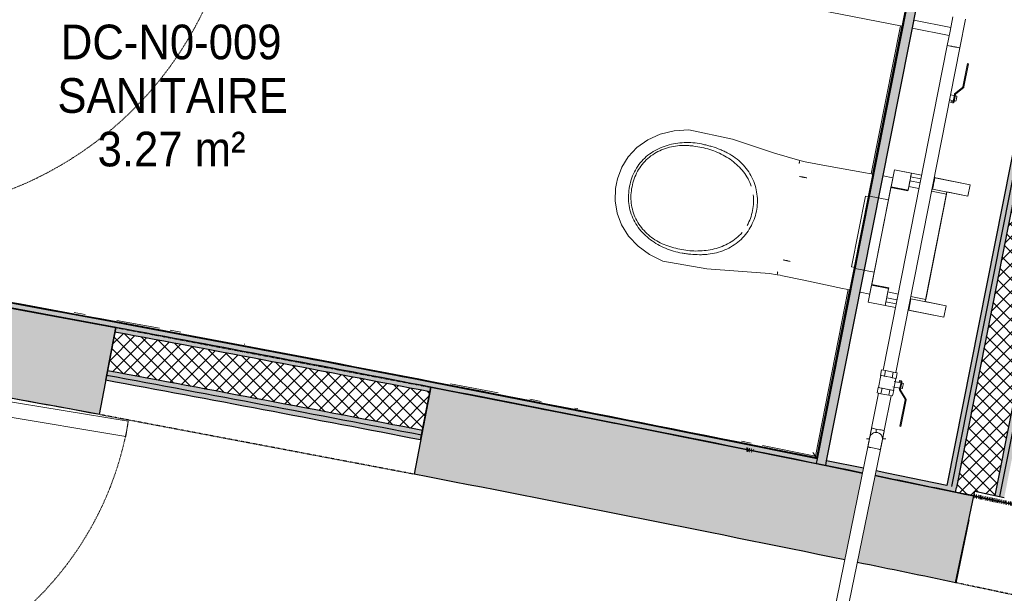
# Model space of a CAD drawing. Header units: millimetres. Extents: x -24070 to 30874, y -36590 to 4541.
# Tile 79 of 91: x 3655 to 6207, y -23585 to -22097. Entities that reach past the tile are written whole.
import ezdxf

# ---------------------------------------------------------------- set-up
doc = ezdxf.new("R2010")
doc.units = ezdxf.units.MM
for name, pattern in [('Centre', [29.999999, 12, -6, 6, -6]), ('Tiret', [2.5, 1.25, -1.25]), ('Tiret_2_', [2.5, 1.25, -1.25])]:
    doc.linetypes.add(name, pattern=pattern)
doc.layers.add('A-AREA', color=4, linetype='Tiret', lineweight=100, true_color=0x00ffff)
doc.layers.add('A-DOOR-HDLN', color=5, linetype='Tiret', lineweight=25, true_color=0x0000ff)
for name, color, linetype, lineweight in [('A-AREA-IDEN', 7, 'Continuous', 30), ('A-DOOR', 7, 'Continuous', 25), ('A-DOOR-FRAM', 7, 'Continuous', 25), ('A-FLOR-HRAL', 7, 'Continuous', 18), ('A-WALL', 7, 'Continuous', 25), ('A-WALL-PATT', 7, 'Continuous', 25), ('BATIEMENT', 7, 'Continuous', 18), ('BATIMENT', 7, 'Continuous', 25), ('CANALISATION', 7, 'Continuous', 18), ('CANALISATIONS', 7, 'Continuous', 18), ('ELEMENTS DETAILS', 7, 'Continuous', 18), ('EQP SPE', 7, 'Continuous', 18), ('PLOMBERIE', 7, 'Continuous', 18), ('SANITAIRES', 7, 'Continuous', 18), ('SOLS', 7, 'Continuous', 25), ('TUYAUTERIE', 7, 'Continuous', 18)]:
    doc.layers.add(name, color=color, linetype=linetype, lineweight=lineweight)
doc.styles.add('Arial', font='arial.ttf', dxfattribs={"width": 0.9, "height": 90})
pattern_1 = [(45, (0, 0), (-17.67767, 17.67767), []), (135, (0, 0), (-17.67767, -17.67767), [])]

# ---------------------------------------------------------------- blocks, each defined once
blk = doc.blocks.new('PRT_SIMPLE_HUI_58x68x48 - PRT_BOIS_1V_930x2040x40-V6-2021_015_1111_DCE_1_50_N0 FINI_PLB_EFS')
at = {"layer": 'ELEMENTS DETAILS', "lineweight": 25}
h = blk.add_hatch(color=256, dxfattribs=at)
h.paths.add_polyline_path([(-483.8, -9.7), (-485.1, -11.7), (-496.1, -13.2), (-500.5, -13.2), (-500.5, -14.5), (-495.8, -14.5), (-483.8, -12.8), (-483.8, -10.4)])
h.paths.add_polyline_path([(-508.5, -11.5), (-502, -11.5), (-502.2, -10.3), (-505.2, -10.3), (-505.2, -9.3), (-488.2, -9.5), (-485.1, -10.6), (-483.8, -9.7), (-489, -8), (-508.5, -8), (-508.5, -10.9)])
h = blk.add_hatch(color=256, dxfattribs=at)
h.paths.add_polyline_path([(413.8, -12.8), (426.3, -14.5), (430.5, -14.5), (430.2, -13.2), (425.7, -13.1), (415.1, -11.7), (413.8, -9.7), (413.8, -11.9)])
h.paths.add_polyline_path([(413.8, -9.7), (415.1, -10.6), (418.8, -9.3), (435.2, -9.6), (435.2, -10.3), (432, -10.3), (432, -11.5), (438.5, -11.5), (438.5, -8), (418.5, -8), (414.8, -9.3)])
at = {"layer": 'A-DOOR'}
for p, q in [((-499.5, -14.5), (-499.5, -54.5)), ((426, -14.5), (-496, -14.5)), ((430.5, -54.5), (430.5, -14.5)), ((-499.5, -54.5), (430.5, -54.5)), ((417, -54.5), (417, -977.5))]:
    blk.add_line(p, q, dxfattribs=at)
at = {"layer": 'A-DOOR-FRAM'}
for p, q in [((-487, 56), (-545, 56)), ((-545, 56), (-545, 47.5)), ((-487, -8), (-487, 56)), ((475, 56), (417, 56)), ((417, 56), (417, -8)), ((475, 47.5), (475, 56)), ((-502, -56), (-502, -11.5)), ((-488.5, -8), (-487, -8)), ((417, -8), (418.5, -8)), ((432, -11.5), (432, -56)), ((-545, -49.5), (-545, -56)), ((475, -56), (475, -49.5)), ((-545, -56), (-502, -56)), ((432, -56), (475, -56))]:
    blk.add_line(p, q, dxfattribs=at)
at = {"layer": 'BATIMENT'}
for p, q in [((-427.1, 55), (-450.6, 55)), ((-450.6, 55), (-450.6, 54.5)), ((-450.6, 54.5), (-450.6, 50.4)), ((-427.1, 54.5), (-450.6, 54.5)), ((-319.6, 55), (-427.1, 55)), ((-427.1, 55), (-427.1, 54.5)), ((-427.1, 54.5), (-427.1, 55)), ((-427.1, 54.5), (-427.1, 50.4)), ((-319.6, 54.5), (-427.1, 54.5)), ((-427.1, 50.4), (-427.1, 54.5)), ((-319.6, 54.5), (-319.6, 55)), ((-319.6, 50.4), (-319.6, 54.5)), ((-450.6, 50.4), (-450.6, 43.3)), ((-427.1, 50.4), (-450.6, 50.4)), ((-450.6, 34), (-450.6, 43.3)), ((-450.6, 25.6), (-450.6, 34)), ((-427.1, 34), (-450.6, 34)), ((-450.6, 15.2), (-450.6, 25.6)), ((-427.1, 25.6), (-450.6, 25.6)), ((-427.1, 50.4), (-427.1, 43.3)), ((-319.6, 50.4), (-427.1, 50.4)), ((-427.1, 43.3), (-427.1, 50.4)), ((-427.1, 34), (-427.1, 43.3)), ((-427.1, 43.3), (-427.1, 34)), ((-427.1, 32.8), (-427.1, 34)), ((-319.6, 34), (-427.1, 34)), ((-427.1, 34), (-427.1, 25.6)), ((-427.1, 32.8), (-319.6, 32.8)), ((-427.1, 25.6), (-427.1, 15.2)), ((-319.6, 43.3), (-319.6, 50.4)), ((-319.6, 43.3), (-319.6, 34)), ((-319.6, 34), (-319.6, 32.8)), ((-450.6, 4.4), (-450.6, 15.2)), ((-427.1, 15.2), (-450.6, 15.2)), ((-450.6, -4), (-450.6, 4.4)), ((-450.6, 4.4), (-427.1, 4.4)), ((-427.1, 15.2), (-427.1, 4.4)), ((-427.1, 4.4), (-427.1, -4)), ((-465.6, -5.5), (-465.6, -14.5)), ((-413.4, -5.5), (-465.6, -5.5)), ((-450.6, -4), (-450.6, -5)), ((-450.6, -5), (-427.1, -5)), ((-427.1, -5), (-427.1, -4)), ((-413.4, -14.5), (-413.4, -5.5)), ((-465.6, -54.5), (-465.6, -63.5)), ((-465.6, -63.5), (-413.4, -63.5)), ((-427.1, -64), (-450.6, -64)), ((-450.6, -64), (-450.6, -65)), ((-450.6, -73.4), (-450.6, -65)), ((-450.6, -84.2), (-450.6, -73.4)), ((-427.1, -73.4), (-450.6, -73.4)), ((-427.1, -65), (-427.1, -64)), ((-427.1, -65), (-427.1, -73.4)), ((-427.1, -73.4), (-427.1, -84.2)), ((-413.4, -63.5), (-413.4, -54.5)), ((-450.6, -94.6), (-450.6, -84.2)), ((-450.6, -84.2), (-427.1, -84.2)), ((-450.6, -103), (-450.6, -94.6)), ((-450.6, -94.6), (-427.1, -94.6)), ((-427.1, -84.2), (-427.1, -94.6)), ((-427.1, -94.6), (-427.1, -103)), ((-427.1, -103), (-427.1, -101.8)), ((-319.6, -101.8), (-427.1, -101.8)), ((-319.6, -101.8), (-319.6, -103)), ((-450.6, -112.3), (-450.6, -103)), ((-450.6, -103), (-427.1, -103)), ((-450.6, -112.3), (-450.6, -119.4)), ((-450.6, -119.4), (-450.6, -123.5)), ((-450.6, -119.4), (-427.1, -119.4)), ((-450.6, -123.5), (-450.6, -124)), ((-450.6, -123.5), (-427.1, -123.5)), ((-450.6, -124), (-427.1, -124)), ((-427.1, -112.3), (-427.1, -103)), ((-427.1, -103), (-319.6, -103)), ((-427.1, -103), (-427.1, -112.3)), ((-427.1, -112.3), (-427.1, -119.4)), ((-427.1, -119.4), (-427.1, -112.3)), ((-427.1, -119.4), (-427.1, -123.5)), ((-427.1, -119.4), (-319.6, -119.4)), ((-427.1, -123.5), (-427.1, -119.4)), ((-427.1, -123.5), (-427.1, -124)), ((-427.1, -123.5), (-319.6, -123.5)), ((-427.1, -124), (-427.1, -123.5)), ((-427.1, -124), (-319.6, -124)), ((-319.6, -103), (-319.6, -112.3)), ((-319.6, -119.4), (-319.6, -112.3)), ((-319.6, -123.5), (-319.6, -119.4)), ((-319.6, -124), (-319.6, -123.5))]:
    blk.add_line(p, q, dxfattribs=at)
at = {"layer": 'BATIMENT', "color": 176, "linetype": 'Tiret', "lineweight": 18, "true_color": 0x000080}
blk.add_arc((428, -54.5), 930, 180, 269.3192, dxfattribs=at)
at = {"layer": 'BATIMENT'}
for radius, start, end in [(9.12, 155.8208, 180), (9.12, 180, 204.1792), (7.5, 360, 180), (7.5, 180, 360), (7.5, 180, 240), (7.5, 135, 165), (9.12, 111.9887, 120), (9.12, 240, 248.0113), (7.5, 60, 120), (7.5, 270, 0), (9.12, 60, 67.5958), (7.5, 0, 30), (9.12, 0, 24.1792)]:
    blk.add_arc((429, -65.5), radius, start, end, dxfattribs=at)
at = {"layer": 'ELEMENTS DETAILS'}
for p, q in [((-488.5, -8), (-508.5, -8)), ((-508.5, -8), (-508.5, -11.5)), ((-508.5, -11.5), (-502, -11.5)), ((-505.2, -10.3), (-505.2, -9.3)), ((-505.2, -9.3), (-488.7, -9.3)), ((-502, -10.3), (-505.2, -10.3)), ((-502, -11.5), (-502, -10.3)), ((-496.1, -13.2), (-500.5, -13.2)), ((-500.5, -13.2), (-500.5, -14.5)), ((-500.5, -14.5), (-496, -14.5)), ((-485.1, -11.7), (-496.1, -13.2)), ((-496, -14.5), (-483.8, -12.8)), ((-488.7, -9.3), (-485.1, -10.6)), ((-483.8, -9.7), (-488.5, -8)), ((-485.1, -10.6), (-485.1, -11.7)), ((-483.8, -12.8), (-483.8, -9.7)), ((418.5, -8), (413.8, -9.7)), ((413.8, -9.7), (413.8, -12.8)), ((413.8, -12.8), (426, -14.5)), ((415.1, -10.6), (418.7, -9.3)), ((415.1, -11.7), (415.1, -10.6)), ((426.1, -13.2), (415.1, -11.7)), ((438.5, -8), (418.5, -8)), ((418.7, -9.3), (435.2, -9.3)), ((426, -14.5), (430.5, -14.5)), ((430.5, -13.2), (426.1, -13.2)), ((430.5, -14.5), (430.5, -13.2)), ((435.2, -10.3), (432, -10.3)), ((432, -10.3), (432, -11.5)), ((432, -11.5), (438.5, -11.5)), ((435.2, -9.3), (435.2, -10.3)), ((438.5, -11.5), (438.5, -8))]:
    blk.add_line(p, q, dxfattribs=at)
at = {"layer": 'EQP SPE'}
for p, q in [((430.5, -40.5), (430.5, -54.5)), ((430.5, -54.5), (403.5, -54.5))]:
    blk.add_line(p, q, dxfattribs=at)
blk = doc.blocks.new('51_PORTE_2 VENTEAUX TUNEL  - 166X204-479372-2021_015_1111_DCE_1_50_N0 FINI_PLB_EFS')
at = {"layer": 'BATIMENT', "color": 251, "lineweight": 18, "true_color": 0x646464}
for p, q in [((-845, 1003), (-845, 158)), ((-845, 1003), (-805, 1003)), ((-805, 1003), (-805, 158)), ((805, 1003), (805, 158)), ((845, 1003), (805, 1003)), ((845, 1003), (845, 158)), ((-805, 158), (-845, 158)), ((805, 158), (845, 158))]:
    blk.add_line(p, q, dxfattribs=at)
at = {"layer": 'BATIMENT'}
for p, q in [((-873.5, 158), (-846, 158)), ((-846, 158), (-846, 112)), ((846, 158), (876, 158)), ((846, 112), (846, 158)), ((876, 158), (876, -8)), ((-846, 112), (-830, 112)), ((-830, 112), (-830, -8)), ((830, 112), (846, 112)), ((830, -8), (830, 112)), ((-830, -8), (-873.5, -8)), ((876, -8), (830, -8))]:
    blk.add_line(p, q, dxfattribs=at)
at = {"layer": 'BATIMENT', "color": 251, "linetype": 'Tiret', "lineweight": 18, "true_color": 0x646464}
for centre, start, end in [((-845, 158), 360, 90), ((845, 158), 90, 180)]:
    blk.add_arc(centre, 845, start, end, dxfattribs=at)
blk = doc.blocks.new('Garde-corps - Garde-corps-523017-2021_015_1111_DCE_1_50_N0 FINI_PLB_EFS')
at = {"layer": 'A-FLOR-HRAL'}
for p, q in [((5938, -22113.2), (5862.1, -22496.9)), ((5941.4, -22113.9), (5865.5, -22497.5)), ((5802.7, -22797.3), (5717.2, -23229.4)), ((5806.1, -22798), (5719.9, -23233.5)), ((3824.5, -22861.9), (3796.3, -22856.7)), ((4016.8, -22897.6), (3906.9, -22877.2)), ((4072.1, -22908), (4045.1, -22902.9)), ((4238.1, -22939.2), (4236.5, -22938.9)), ((4895.1, -23065.5), (4771.6, -23041.5)), ((5006.6, -23087.4), (4977.3, -23081.6)), ((5101.5, -23106), (5093.6, -23104.5)), ((5550.7, -23195.7), (5525.5, -23190.6)), ((5717.2, -23229.4), (5580.2, -23201.6))]:
    blk.add_line(p, q, dxfattribs=at)
blk.add_arc((-16003.4, -130034.4), 108987.8, 78.502843, 79.91674, dxfattribs=at)
for points, knots in [([(5711, -23220.1), (5711.3, -23220.5), (5711.8, -23221.3), (5712.6, -23222.5), (5713.4, -23223.7), (5714.1, -23224.8), (5715, -23226.1), (5715.9, -23227.5), (5716.7, -23228.6), (5717.1, -23229.3), (5717.2, -23229.4)], [0.3928571, 0.3928571, 0.3928571, 0.3928571, 0.4285714, 0.4642857, 0.5, 0.5357143, 0.5714286, 0.625, 0.6785714, 0.6999399, 0.6999399, 0.6999399, 0.6999399]), ([(5717.2, -23229.4), (5717.2, -23229.4), (5717.2, -23229.5), (5717.4, -23229.7), (5717.5, -23229.9), (5717.7, -23230.1), (5717.8, -23230.4), (5718, -23230.6), (5718.2, -23230.9), (5718.4, -23231.3), (5718.6, -23231.6), (5719, -23232.1), (5719.4, -23232.7), (5719.7, -23233.2), (5719.9, -23233.5)], [0, 0, 0, 0, 0.125, 0.25, 0.3125, 0.375, 0.4375, 0.5, 0.5625, 0.625, 0.6875, 0.75, 0.875, 1, 1, 1, 1])]:
    blk.add_open_spline(points, degree=3, knots=knots, dxfattribs=at)
blk = doc.blocks.new('B02_ARC_rvt-1-2021_015_1111_DCE_1_50_N0 FINI_PLB_EFS')
at = {"layer": 'A-WALL-PATT', "true_color": 0xdadada}
for points in [[(6207, -23336.3), (7152, -18554.4), (7139.8, -18552), (6194.8, -23333.8), (6200.9, -23335)], [(5744, -23253.7), (6664.6, -18600.1), (6640, -18595.3), (5719.5, -23248.7), (5731.7, -23251.2)], [(4694.1, -23187.4), (4696.4, -23175.1), (4158, -23072.4), (3879.7, -23020.1), (3877.5, -23032.4), (4413.5, -23133.6)]]:
    blk.add_hatch(color=254, dxfattribs=at).paths.add_polyline_path(points)
at = {"layer": 'A-WALL-PATT', "lineweight": 5, "true_color": 0xdadada}
for points in [[(6194.8, -23333.8), (7137.4, -18564.2), (7125, -18562.3), (6182.6, -23331.2), (6188.7, -23332.5)], [(6082.7, -23310.5), (7002.8, -18654.3), (6990.6, -18651.9), (6070.4, -23308), (6076.6, -23309.2)], [(6070.4, -23308), (6988.1, -18664.2), (6975.9, -18661.7), (6058.2, -23305.4), (6064.3, -23306.7)], [(4720.6, -23050.4), (4723, -23038.1), (4272.8, -22952), (3905.2, -22883), (3902.9, -22895.2), (4413.5, -22991.5), (4718.2, -23049.9)], [(4718.2, -23062.7), (4720.6, -23050.4), (4205, -22952), (3902.9, -22895.2), (3900.7, -22907.5), (4413.5, -23004.2), (4668.9, -23053.2)], [(4696.4, -23175.1), (4698.8, -23162.8), (4158, -23059.7), (3882, -23007.8), (3879.7, -23020.1), (4413.5, -23120.8), (4694.1, -23174.6)]]:
    blk.add_hatch(color=254, dxfattribs=at).paths.add_polyline_path(points)
at = {"layer": 'A-WALL-PATT', "lineweight": 18}
h = blk.add_hatch(dxfattribs=at)
h.set_pattern_fill('FP_1', color=256, style=0, pattern_type=2)
h.set_pattern_definition(pattern_1)
h.paths.add_polyline_path([(6127.8, -23332.6), (6130.4, -23320.4), (6182.6, -23331.2), (7105.3, -18661.9), (7005.3, -18642.1), (6080.2, -23322.8), (6104, -23327.7)])
at = {"layer": 'A-WALL-PATT', "true_color": 0xdadada}
h = blk.add_hatch(color=254, dxfattribs=at)
h.paths.add_polyline_path([(3902.9, -22895.2), (3905.2, -22883), (3391.7, -22789), (3062.8, -22729.9), (3060.3, -22742.1), (3490.3, -22819.4), (3902.6, -22895.2)])
h.paths.add_polyline_path([(2991.4, -22729.9), (2993.8, -22717.6), (2981.5, -22715.4), (2979.5, -22727.8), (2987.7, -22729.2)])
at = {"layer": 'A-WALL-PATT', "lineweight": 18}
h = blk.add_hatch(dxfattribs=at)
h.set_pattern_fill('FP_1', color=256, style=0, pattern_type=2)
h.set_pattern_definition(pattern_1)
h.paths.add_polyline_path([(4698.8, -23162.8), (4718.2, -23062.7), (4290.6, -22980.8), (3900.7, -22907.5), (3882, -23007.8), (4413.5, -23108.1), (4696.4, -23162.4)])
at = {"layer": 'A-WALL-PATT', "true_color": 0xdadada}
h = blk.add_hatch(color=254, dxfattribs=at)
h.paths.add_polyline_path([(6080.2, -23322.8), (6082.7, -23310.5), (5874.6, -23267.7), (5872.1, -23279.9), (6076.6, -23322)])
h.paths.add_polyline_path([(5839.3, -23273.2), (5841.9, -23261), (5746.4, -23241.5), (5744, -23253.7), (5818.5, -23269)])
h.paths.add_polyline_path([(5719.5, -23248.7), (5721.9, -23236.5), (5176.4, -23127.1), (4723, -23038.1), (4720.6, -23050.4), (5222.7, -23148.9), (5690.7, -23243)])
at = {"layer": 'A-AREA'}
blk.add_line((5555.1, -23215.4), (5538.6, -23212.1), dxfattribs=at)
blk.add_arc((-16003.4, -130034.4), 108972.8, 77.84576, 78.282166, dxfattribs=at)
at = {"layer": 'A-WALL'}
for p, q in [((6988.1, -18664.2), (6070.4, -23308)), ((7000.4, -18666.6), (6082.7, -23310.5)), ((7100.5, -18686.4), (6182.6, -23331.2)), ((7112.7, -18688.8), (6194.8, -23333.8)), ((5721.9, -23236.5), (5719.5, -23248.7)), ((5744, -23253.7), (5746.4, -23241.5)), ((6080.2, -23322.8), (6082.7, -23310.5))]:
    blk.add_line(p, q, dxfattribs=at)
for radius in [108960.3, 108972.8, 108845.8, 108858.3]:
    blk.add_arc((-16003.4, -130034.4), radius, 79.03693, 79.474503, dxfattribs=at)
at = {"layer": 'BATIEMENT', "lineweight": 25}
for p, q in [((5746.4, -23241.5), (6664.6, -18600.1)), ((6975.9, -18661.7), (6058.2, -23305.4)), ((5952.6, -22060), (5720.3, -23234.1)), ((5954.9, -22058.4), (5721.9, -23236.5)), ((5722.3, -23234.5), (5954.6, -22060.3)), ((3902.9, -22895.2), (3877.5, -23032.4)), ((4694.1, -23187.4), (4720.6, -23050.4)), ((5721.9, -23236.5), (5722.3, -23234.5)), ((5841.9, -23261), (5746.4, -23241.5)), ((5744, -23253.7), (5839.4, -23273.2)), ((6127.8, -23332.6), (6130.4, -23320.4)), ((6130.4, -23320.4), (6207, -23336.3))]:
    blk.add_line(p, q, dxfattribs=at)
at = {"layer": 'BATIEMENT', "lineweight": 25, "flags": 128}
for points in [[(3905.2, -22883), (3490.3, -22806.7), (3075.1, -22732)], [(5720.3, -23234.1), (4840.7, -23059), (3959.8, -22891.1), (3077.4, -22730.4)], [(3060.3, -22742.1), (3481.8, -22817.9), (3902.9, -22895.2)], [(5721.9, -23236.5), (5222.7, -23136.1), (4723, -23038.1)], [(4720.6, -23050.4), (5220.3, -23148.4), (5719.5, -23248.7)], [(5719.5, -23248.7), (5731.7, -23251.2), (5744, -23253.7)], [(6058.2, -23305.4), (5902.3, -23273.3), (5874.6, -23267.6)], [(5872.1, -23279.9), (5912.1, -23288.1), (6080.2, -23322.8)], [(6080.2, -23322.8), (6104, -23327.7), (6127.8, -23332.6)]]:
    blk.add_lwpolyline(points, dxfattribs=at)
at = {"layer": 'BATIEMENT', "lineweight": 25}
for radius, start, end in [(108985.3, 78.501522, 79.91808), (108985.3, 79.03693, 79.474503), (108833.3, 79.03693, 79.474503)]:
    blk.add_arc((-16003.4, -130034.4), radius, start, end, dxfattribs=at)
at = {"layer": 'SOLS'}
for p, q in [((4960.3, -23097.1), (5019.6, -23108.8)), ((5120, -23128.5), (5196.8, -23143.8)), ((6114.9, -23394.8), (6081.1, -23557.8)), ((6081.1, -23557.8), (6080.5, -23557.7))]:
    blk.add_line(p, q, dxfattribs=at)
blk.add_arc((-16003.4, -130034.4), 108742.8, 79.473918, 79.697415, dxfattribs=at)
at = {"layer": 'BATIEMENT', "lineweight": 18}
blk.add_blockref('Garde-corps - Garde-corps-523017-2021_015_1111_DCE_1_50_N0 FINI_PLB_EFS', (0, 0), dxfattribs=at)
at = {"layer": 'BATIMENT', "lineweight": 18}
for name, p, rotation in [('PRT_SIMPLE_HUI_58x68x48 - PRT_BOIS_1V_930x2040x40-V6-2021_015_1111_DCE_1_50_N0 FINI_PLB_EFS', (3155.5, -22080.9), 78.8099662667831), ('51_PORTE_2 VENTEAUX TUNEL  - 166X204-479372-2021_015_1111_DCE_1_50_N0 FINI_PLB_EFS', (2809, -23808.9), 260.6176703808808)]:
    blk.add_blockref(name, p, dxfattribs=dict(at, rotation=rotation))
blk = doc.blocks.new('Ouverture en rectangle - Ouverture en rectangle _83x207_-3216016-2021_015_1111_DCE_1_50_N0 FINI_PLB_EFS')
at = {"layer": 'A-DOOR-HDLN', "linetype": 'Tiret_2_'}
for p, q in [((-415, 115), (415, 115)), ((415, -115), (-415, -115))]:
    blk.add_line(p, q, dxfattribs=at)
blk = doc.blocks.new('B02_DC_STR_rvt-1-2021_015_1111_DCE_1_50_N0 FINI_PLB_EFS')
at = {"layer": 'A-WALL-PATT', "true_color": 0x787878}
h = blk.add_hatch(color=8, dxfattribs=at)
h.paths.add_polyline_path([(11204.4, -24750.4), (11258.6, -24526.9), (10714.2, -24387.8), (10278.1, -24278.3), (10223.4, -24501.8), (10823.7, -24653), (11055.2, -24712.2)])
h.paths.add_polyline_path([(9417.2, -24304.7), (9471.8, -24081.2), (8841.8, -23931.9), (8316, -23810), (8265.6, -24034.4), (8894.3, -24180.4)])
h.paths.add_polyline_path([(7387.5, -23837.2), (7437.9, -23612.8), (6968, -23510.4), (6940.1, -23504.3), (6892.6, -23729.4), (7189.1, -23793.7)])
h.paths.add_polyline_path([(6080.5, -23557.7), (6128.1, -23332.7), (5872, -23280.4), (5825.8, -23505.7), (5946.2, -23530.3)])
h.paths.add_polyline_path([(5793.1, -23499.1), (5839.2, -23273.8), (5379.4, -23180.3), (4720.3, -23050.4), (4677.5, -23276.3), (5435.3, -23426.1), (5686.1, -23477.3)])
h.paths.add_polyline_path([(3862, -23121.6), (3904.9, -22895.6), (3391.7, -22801.7), (3159.2, -22759.7), (3121.7, -22986.7), (3647.1, -23082)])
at = {"layer": 'BATIEMENT', "lineweight": 25}
for p, q in [((3862, -23121.6), (3904.9, -22895.6)), ((4720.3, -23050.4), (4677.5, -23276.3)), ((6080.5, -23557.7), (6128.1, -23332.7))]:
    blk.add_line(p, q, dxfattribs=at)
for radius, start, end in [(108972.8, 79.473456, 79.871997), (108742.8, 79.473918, 79.870419), (108972.8, 78.437142, 79.037057), (108742.8, 78.437154, 79.036596), (108972.8, 78.282163, 78.419597), (108742.8, 78.282624, 78.419629)]:
    blk.add_arc((-16003.4, -130034.4), radius, start, end, dxfattribs=at)
at = {"layer": 'BATIMENT', "color": 5, "lineweight": 25, "true_color": 0x0000ff}
for p, rotation in [((4291.2, -23086), 349.2552567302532), ((6510.3, -23531), 168.0639629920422)]:
    blk.add_blockref('Ouverture en rectangle - Ouverture en rectangle _83x207_-3216016-2021_015_1111_DCE_1_50_N0 FINI_PLB_EFS', p, dxfattribs=dict(at, rotation=rotation))
blk = doc.blocks.new('Sanitary_Toilet-Cisterns_SIAMP_Ingenio-Self-supporting-WC-Frame - Default-1347633-2021_015_1111_DCE_1_50_N0 FINI_PLB_EFS')
at = {"layer": 'ELEMENTS DETAILS'}
for p, q in [((93.2, 60.2), (-93.2, 60.2)), ((-93.2, 60.2), (-93.2, 50)), ((-93.2, 60.2), (-93.2, 50)), ((93.2, 60.2), (-93.2, 60.2)), ((93.2, 50), (93.2, 60.2)), ((93.2, 50), (93.2, 60.2)), ((-93.2, 50), (-95.7, 50)), ((-95.7, 50), (-95.7, 0)), ((-95.7, 50), (-95.7, 0)), ((95.7, 50), (-95.7, 50)), ((-93.2, 50), (93.2, 50)), ((95.7, 50), (93.2, 50)), ((95.7, 0), (95.7, 50)), ((95.7, 0), (95.7, 50)), ((175, 0), (95.7, 0)), ((175, -72), (175, 0)), ((-95.7, 0), (-175, 0)), ((-175, 0), (-175, -72)), ((-130, -0.2), (-175, -0.2)), ((-175, -0.2), (-175, -45)), ((-130, 0), (-130, -45)), ((-128.4, 0), (-130, 0)), ((-130, -45), (-130, -0.2)), ((128.4, 0), (-128.4, 0)), ((-128.4, 0), (-128.4, -45)), ((-128.4, -45), (-128.4, 0)), ((-95.7, 0), (95.7, 0)), ((128.4, 0), (128.4, -45)), ((130, 0), (128.4, 0)), ((128.4, -45), (128.4, 0)), ((130, -45), (130, 0)), ((175, -0.2), (130, -0.2)), ((130, -0.2), (130, -45)), ((175, -45), (175, -0.2)), ((-165, -45), (-175, -45)), ((-175, -45), (-175, -72)), ((-175, -45), (-130, -45)), ((-165, -72), (-165, -45)), ((-139.3, -45), (-155, -45)), ((-155, -45), (-155, -72)), ((-139.3, -72), (-139.3, -45)), ((-128.4, -45), (-139.3, -45)), ((-139.3, -45), (-139.3, -72)), ((-130, -45), (-128.4, -45)), ((128.4, -45), (130, -45)), ((139.3, -45), (128.4, -45)), ((130, -45), (175, -45)), ((155, -45), (139.3, -45)), ((139.3, -45), (139.3, -72)), ((139.3, -72), (139.3, -45)), ((155, -72), (155, -45)), ((175, -45), (165, -45)), ((165, -45), (165, -72)), ((175, -72), (175, -45)), ((-175, -105.4), (-175, -200)), ((-175, -105.4), (-175, -107)), ((-145, -107), (-175, -107)), ((-175, -107), (-175, -200)), ((-175, -107), (-165, -107)), ((-165, -107), (-165, -105.4)), ((-155, -105.4), (-155, -107)), ((-155, -107), (-145, -107)), ((-145, -107), (-145, -200)), ((-145, -200), (-145, -107)), ((-139.3, -145), (-139.3, -105.4)), ((-139.3, -105.4), (-139.3, -145)), ((139.3, -105.4), (139.3, -145)), ((139.3, -145), (139.3, -105.4)), ((145, -107), (155, -107)), ((145, -200), (145, -107)), ((175, -107), (145, -107)), ((145, -107), (145, -200)), ((155, -107), (155, -105.4)), ((165, -105.4), (165, -107)), ((165, -107), (175, -107)), ((175, -200), (175, -105.4)), ((175, -107), (175, -105.4)), ((175, -200), (175, -107)), ((-145, -200), (-145, -145)), ((-145, -145), (145, -145)), ((-139.3, -145), (139.3, -145)), ((145, -145), (145, -200)), ((-175, -200), (-145, -200)), ((-175, -200), (-145, -200)), ((145, -200), (175, -200)), ((145, -200), (175, -200))]:
    blk.add_line(p, q, dxfattribs=at)
blk = doc.blocks.new('POR_Matura_P2430_BIM_FR - P243001 - MATURA CUV SUSP RALLONGEE 70 BLANC-V11-2021_015_1111_DCE_1_50_N0 FINI_PLB_EFS')
at = {"layer": 'SANITAIRES'}
for p, q in [((5675.2, -22470.3), (5675.5, -22468.8)), ((5675.5, -22468.7), (5675.9, -22467.3)), ((5675.9, -22467.2), (5676.2, -22465.8)), ((5676.2, -22465.8), (5676.5, -22464.5)), ((5676.5, -22464.5), (5676.7, -22463.5)), ((5684.1, -22464), (5677, -22462.4)), ((5690.8, -22465.4), (5684.1, -22464)), ((5745.7, -22476), (5690.8, -22465.4)), ((5847.3, -22494.2), (5745.7, -22476)), ((5687, -22505.9), (5686.1, -22505.7)), ((5694.8, -22507.4), (5693.4, -22507.1)), ((5866, -22497.6), (5847.3, -22494.2)), ((5918, -22507.1), (5892.6, -22502.5)), ((5643.3, -22722.2), (5644.2, -22722.4)), ((5650.6, -22723.7), (5652, -22724)), ((5618.4, -22758.8), (5625.6, -22760)), ((5618.6, -22757.7), (5618.8, -22756.7)), ((5618.8, -22756.6), (5619, -22755.4)), ((5619, -22755.3), (5619.2, -22753.9)), ((5619.2, -22753.9), (5619.5, -22752.4)), ((5619.5, -22752.4), (5619.7, -22750.8)), ((5625.6, -22760), (5632.3, -22761.3)), ((5632.3, -22761.3), (5687.1, -22772.4)), ((5687.1, -22772.4), (5788, -22794.2)), ((5788, -22794.2), (5806.6, -22798.1)), ((5833, -22803.8), (5858.3, -22809.2))]:
    blk.add_line(p, q, dxfattribs=at)
at = {"layer": 'SANITAIRES', "flags": 128}
for points in [[(5502.7, -22407.3), (5389.7, -22382.5), (5351.1, -22385.1), (5315, -22394), (5282.6, -22408.7), (5254.6, -22428.6), (5232.2, -22452.5), (5215.6, -22479.7), (5204.3, -22510.3), (5201.5, -22522.4)], [(5677, -22462.4), (5611.6, -22443.2), (5502.7, -22407.3)], [(5676.7, -22463.5), (5676.9, -22462.8), (5677, -22462.5), (5677, -22462.4)], [(5686.1, -22505.7), (5685.1, -22505.5), (5684, -22505.3), (5682.7, -22505), (5681.2, -22504.7), (5679.6, -22504.4), (5678, -22504.1), (5676.3, -22503.7)], [(5693.4, -22507.1), (5691.9, -22506.8), (5690.4, -22506.5), (5689.1, -22506.3), (5688, -22506.1), (5687, -22505.9)], [(5436.3, -22743.5), (5322.3, -22723.4), (5287.6, -22706.3), (5257.6, -22684.4), (5233.2, -22658.4), (5214.9, -22629.4), (5203.3, -22598.8), (5198.3, -22567.3), (5199.5, -22534.7), (5201.5, -22522.4)], [(5633.5, -22720.3), (5635.2, -22720.6), (5636.8, -22721), (5638.4, -22721.3), (5639.9, -22721.6), (5641.2, -22721.8), (5642.3, -22722), (5643.3, -22722.2)], [(5644.2, -22722.4), (5645.2, -22722.6), (5646.3, -22722.8), (5647.6, -22723.1), (5649.1, -22723.4), (5650.6, -22723.7)], [(5436.3, -22743.5), (5598.2, -22755.8), (5618.4, -22758.8)], [(5618.4, -22758.8), (5618.4, -22758.7), (5618.5, -22758.4), (5618.6, -22757.7)]]:
    blk.add_lwpolyline(points, dxfattribs=at)
at = {"layer": 'SANITAIRES'}
for points, knots in [([(5235.7, -22529.2), (5237.2, -22521.8), (5241.1, -22507.4), (5250.3, -22486.7), (5262.9, -22468), (5278.6, -22451.8), (5296.9, -22438.5), (5317, -22428.3), (5338.4, -22421.1), (5360.5, -22416.8), (5382.9, -22415.4), (5405.4, -22416.4), (5423.9, -22419.7), (5438.5, -22423.2), (5452.9, -22427.3), (5467.1, -22432.2), (5480.8, -22438.2), (5494.2, -22444.9), (5510.1, -22455), (5527.2, -22469.7), (5541.7, -22486.9), (5553.4, -22506.3), (5561.7, -22527.3), (5566.5, -22549.3), (5567.5, -22571.9), (5565.8, -22586.7), (5564.4, -22594.1)], [0, 0, 0, 0, 0.045455, 0.090909, 0.136364, 0.181818, 0.227273, 0.272727, 0.318182, 0.363636, 0.409091, 0.454545, 0.5, 0.522727, 0.545455, 0.590909, 0.613636, 0.636364, 0.681818, 0.727273, 0.772727, 0.818182, 0.863636, 0.909091, 0.954545, 1, 1, 1, 1]), ([(5551.2, -22529), (5548.9, -22522.2), (5543.2, -22509.2), (5531.4, -22491.4), (5517, -22475.6), (5500.7, -22462), (5482.8, -22450.4), (5463.8, -22440.9), (5443.8, -22433.6), (5423.2, -22428.4), (5405.8, -22425.3), (5391.7, -22423.8), (5377.5, -22423.1), (5359.8, -22423.8), (5338.9, -22427.6), (5318.6, -22434.4), (5299.7, -22444.1), (5282.5, -22456.8), (5267.7, -22472.3), (5255.8, -22490.1), (5247.1, -22509.7), (5243.4, -22523.4), (5242, -22530.4)], [0.1363636, 0.1363636, 0.1363636, 0.1363636, 0.1818182, 0.2272727, 0.2727273, 0.3181818, 0.3636364, 0.4090909, 0.4545455, 0.5, 0.5454545, 0.5681818, 0.5909091, 0.6363636, 0.6818182, 0.7272727, 0.7727273, 0.8181818, 0.8636364, 0.9090909, 0.9545455, 1, 1, 1, 1]), ([(5564.4, -22594.1), (5562.9, -22601.6), (5558.8, -22615.9), (5549.2, -22636.4), (5536.5, -22655), (5515.6, -22676.6), (5489.8, -22692.7), (5461.3, -22702.2), (5442.7, -22705.4), (5427.8, -22706.6), (5412.8, -22706.9), (5397.8, -22706), (5382.9, -22704.4), (5368.1, -22702), (5349.8, -22698), (5328.6, -22690.4), (5308.4, -22680.5), (5289.5, -22668.2), (5272.5, -22653.4), (5257.8, -22636.3), (5246, -22617.1), (5237.6, -22596.1), (5233.1, -22574), (5232.4, -22551.4), (5234.2, -22536.6), (5235.7, -22529.2)], [0, 0, 0, 0, 0.045455, 0.090909, 0.136364, 0.181818, 0.272727, 0.318182, 0.363636, 0.386364, 0.409091, 0.454545, 0.477273, 0.5, 0.545455, 0.590909, 0.636364, 0.681818, 0.727273, 0.772727, 0.818182, 0.863636, 0.909091, 0.954545, 1, 1, 1, 1]), ([(5242, -22530.4), (5240.6, -22537.5), (5238.8, -22551.5), (5239.4, -22573), (5243.7, -22594), (5251.4, -22613.9), (5262.5, -22632.2), (5281, -22653.8), (5303.9, -22670.9), (5326.5, -22681.3), (5339.9, -22685.9), (5353.5, -22689.9), (5370.8, -22693.7), (5391.8, -22696.7), (5413, -22697.5), (5434.3, -22696), (5455.2, -22692.1), (5475.5, -22685.7), (5494.8, -22676.6), (5512.5, -22664.6), (5522.8, -22654.7), (5527.4, -22649.4)], [0, 0, 0, 0, 0.0454545, 0.0909091, 0.1363636, 0.1818182, 0.2272727, 0.2727273, 0.3636364, 0.4090909, 0.4318182, 0.4545455, 0.5, 0.5454545, 0.5909091, 0.6363636, 0.6818182, 0.7272727, 0.7727273, 0.8181818, 0.8636364, 0.8636364, 0.8636364, 0.8636364]), ([(5554.5, -22592.2), (5556, -22585.2), (5557.6, -22571.6), (5557, -22557.9), (5556.2, -22551.4)], [0, 0, 0, 0, 0.04545455, 0.08737828, 0.08737828, 0.08737828, 0.08737828]), ([(5540.6, -22630.6), (5543.8, -22624.9), (5549.5, -22612.4), (5553.2, -22599.2), (5554.5, -22592.2)], [0.91262172, 0.91262172, 0.91262172, 0.91262172, 0.95454545, 1, 1, 1, 1])]:
    blk.add_open_spline(points, degree=3, knots=knots, dxfattribs=at)
blk = doc.blocks.new('STH_VALVULA_ESFERA_PALANCA_H-H_CHICAGO_RFA - CHICAGO Palanca Azul H-H-922235-2021_015_1111_DCE_1_50_N0 FINI_PLB_EFS')
at = {"layer": 'PLOMBERIE', "color": 5, "true_color": 0x0000ff}
for p, q in [((6111.8, -22210.8), (6099.9, -22270.8)), ((6102.4, -22271.3), (6114.2, -22211.3)), ((6114.2, -22211.3), (6111.8, -22210.8)), ((6099.7, -22272.2), (6078.2, -22289.5)), ((6080.7, -22290), (6102.1, -22272.7)), ((6099.9, -22270.8), (6099.7, -22272.2)), ((6102.4, -22271.3), (6099.9, -22270.8)), ((6099.9, -22270.8), (6102.4, -22271.3)), ((6102.1, -22272.7), (6102.4, -22271.3)), ((6065.2, -22305.3), (6074.7, -22307.2)), ((6077.3, -22294), (6067.8, -22292.1)), ((6077.9, -22291), (6074.2, -22309.7)), ((6076.7, -22310.2), (6080.4, -22291.4)), ((6078.2, -22289.5), (6077.9, -22291)), ((6077.9, -22291), (6080.4, -22291.4)), ((6080.4, -22291.4), (6077.9, -22291)), ((6084.2, -22295.3), (6079.8, -22294.4)), ((6080.4, -22291.4), (6080.7, -22290)), ((6069.3, -22309.2), (6068.8, -22311.7)), ((6068.8, -22311.7), (6073.1, -22312.5)), ((6073.6, -22310.1), (6069.3, -22309.2)), ((6077.2, -22307.7), (6081.6, -22308.6))]:
    blk.add_line(p, q, dxfattribs=at)
for radius in [3, 0.5]:
    blk.add_arc((6073.7, -22309.6), radius, 258.8212, 348.8212, dxfattribs=at)
blk.add_ellipse((6082.9, -22301.9), major_axis=(1.31, 6.62), ratio=0.000007, start_param=3.141593, end_param=6.283185, dxfattribs=at)
blk = doc.blocks.new('STH_VALVULA_ESFERA_PALANCA_H-H_CHICAGO_RFA - CHICAGO Palanca Azul H-H-1348020-2021_015_1111_DCE_1_50_N0 FINI_PLB_EFS')
at = {"layer": 'PLOMBERIE', "color": 5, "true_color": 0x0000ff}
for p, q in [((5886.9, -23019.9), (5880.7, -23051.2)), ((5889.1, -23005.5), (5886.2, -23019.8)), ((5888.7, -23020.3), (5886.2, -23019.8)), ((5887.5, -23020.1), (5894.3, -23021.4)), ((5889.1, -23005.5), (5899.1, -23007.5)), ((5896.3, -23021.8), (5894.7, -23021.5)), ((5896.3, -23021.8), (5899.1, -23007.5)), ((5899.1, -23007.5), (5919.2, -23011.5)), ((5919.2, -23011.5), (5916.4, -23025.8)), ((5919.2, -23011.5), (5929.3, -23013.5)), ((5929.3, -23013.5), (5926.5, -23027.8)), ((5901.5, -23022.8), (5896.3, -23021.8)), ((5901, -23022.7), (5911.7, -23024.8)), ((5916.4, -23025.8), (5911.2, -23024.7)), ((5918, -23026.1), (5916.4, -23025.8)), ((5918.4, -23026.2), (5925.2, -23027.5)), ((5919.6, -23058.9), (5925.8, -23027.6)), ((5938.9, -23039.6), (5921.1, -23036.1)), ((5926.5, -23027.8), (5924, -23027.3)), ((5935.2, -23033.2), (5934.7, -23035.6)), ((5934.7, -23035.6), (5939, -23036.5)), ((5939.5, -23034), (5935.2, -23033.2)), ((5939.4, -23037.1), (5935.7, -23055.8)), ((5938.1, -23056.3), (5941.8, -23037.6)), ((5945.3, -23040.8), (5941.3, -23040.1)), ((5880.1, -23051.1), (5877.2, -23065.4)), ((5887.3, -23067.4), (5877.2, -23065.4)), ((5880.1, -23051.1), (5882.5, -23051.6)), ((5881.3, -23051.3), (5888.1, -23052.7)), ((5887.3, -23067.4), (5890.1, -23053.1)), ((5907.4, -23071.3), (5887.3, -23067.4)), ((5888.5, -23052.8), (5890.1, -23053.1)), ((5890.1, -23053.1), (5895.3, -23054.1)), ((5894.8, -23054), (5905.5, -23056.1)), ((5905, -23056), (5910.2, -23057)), ((5910.2, -23057), (5907.4, -23071.3)), ((5917.5, -23073.3), (5907.4, -23071.3)), ((5910.2, -23057), (5911.9, -23057.4)), ((5912.2, -23057.4), (5919, -23058.8)), ((5920.3, -23059), (5917.5, -23073.3)), ((5917.8, -23058.6), (5920.3, -23059)), ((5918.5, -23049.3), (5936.3, -23052.8)), ((5935.7, -23055.8), (5935.4, -23057.3)), ((5935.4, -23057.3), (5950.4, -23081.7)), ((5938.1, -23056.3), (5935.7, -23055.8)), ((5935.7, -23055.8), (5938.1, -23056.3)), ((5937.9, -23057.8), (5938.1, -23056.3)), ((5952.9, -23082.2), (5937.9, -23057.8)), ((5938.7, -23053.3), (5942.7, -23054.1)), ((5950.2, -23083.2), (5936.6, -23152)), ((5939, -23152.5), (5952.6, -23083.7)), ((5950.4, -23081.7), (5950.2, -23083.2)), ((5950.2, -23083.2), (5952.6, -23083.7)), ((5952.6, -23083.7), (5950.2, -23083.2)), ((5952.6, -23083.7), (5952.9, -23082.2)), ((5936.6, -23152), (5939, -23152.5))]:
    blk.add_line(p, q, dxfattribs=at)
for radius in [0.5, 3]:
    blk.add_arc((5938.9, -23037), radius, 348.8212, 78.8212, dxfattribs=at)
blk.add_ellipse((5944, -23047.5), major_axis=(1.31, 6.62), ratio=0.000007, start_param=0, end_param=3.141593, dxfattribs=at)
blk = doc.blocks.new('Coude - Générique - Standard-642146-2021_015_1111_DCE_1_50_N0 FINI_PLB_EFS')
at = {"layer": 'CANALISATION', "color": 5, "true_color": 0x0000ff}
for p, q in [((5865.2, -23157.1), (5863, -23156.7)), ((5867.8, -23157.6), (5865.2, -23157.1)), ((5871.2, -23158.3), (5867.8, -23157.6)), ((5875.2, -23159.1), (5871.2, -23158.3)), ((5879.4, -23159.9), (5875.2, -23159.1)), ((5883.6, -23160.7), (5879.4, -23159.9)), ((5887.6, -23161.5), (5883.6, -23160.7)), ((5891, -23162.2), (5887.6, -23161.5)), ((5893.6, -23162.7), (5891, -23162.2)), ((5895.8, -23163.1), (5893.6, -23162.7)), ((5890.9, -23187.7), (5890.8, -23188.3))]:
    blk.add_line(p, q, dxfattribs=at)
at = {"layer": 'CANALISATION', "color": 5, "true_color": 0x0000ff, "flags": 128}
for points in [[(5858.4, -23179.9), (5858.5, -23179.6), (5858.5, -23179.3), (5858.6, -23178.9), (5858.7, -23178.4), (5858.8, -23178), (5858.9, -23177.4), (5859, -23176.9), (5859.1, -23176.3), (5859.2, -23175.7), (5859.4, -23175.1), (5859.5, -23174.4), (5859.6, -23173.8), (5859.8, -23173), (5859.9, -23172.3), (5860.1, -23171.5), (5860.2, -23170.7), (5860.4, -23169.9), (5860.6, -23169.1), (5860.7, -23168.2), (5860.9, -23167.4), (5861.1, -23166.5), (5861.3, -23165.6), (5861.4, -23164.6), (5861.6, -23163.7), (5861.8, -23162.8), (5862, -23161.8), (5862.2, -23160.8), (5862.4, -23159.9), (5862.6, -23158.9), (5862.8, -23157.9), (5863, -23156.9), (5863, -23156.7)], [(5895.8, -23163.1), (5895.6, -23164.1), (5895.4, -23165.1), (5895.2, -23166.1), (5895, -23167.1), (5894.8, -23168), (5894.6, -23169), (5894.4, -23169.9), (5894.3, -23170.9), (5894.1, -23171.8), (5893.9, -23172.7), (5893.7, -23173.6), (5893.5, -23174.5), (5893.4, -23175.3), (5893.2, -23176.2), (5893, -23177), (5892.9, -23177.8), (5892.7, -23178.6), (5892.6, -23179.3), (5892.4, -23180), (5892.3, -23180.7), (5892.2, -23181.4), (5892, -23182), (5891.9, -23182.7), (5891.8, -23183.2), (5891.7, -23183.8), (5891.6, -23184.3), (5891.5, -23184.8), (5891.4, -23185.2), (5891.3, -23185.6), (5891.3, -23186), (5891.2, -23186.3), (5891.1, -23186.6), (5891.1, -23186.9), (5891, -23187.1), (5891, -23187.3), (5891, -23187.5), (5891, -23187.6), (5890.9, -23187.6), (5890.9, -23187.7), (5890.9, -23187.7)], [(5857.9, -23182.7), (5858, -23182), (5858.1, -23181.4), (5858.2, -23181.2)], [(5858.2, -23181.2), (5858.2, -23181.2), (5858.2, -23181.1), (5858.2, -23181), (5858.2, -23180.9), (5858.3, -23180.7)]]:
    blk.add_lwpolyline(points, dxfattribs=at)
at = {"layer": 'CANALISATION', "color": 5, "true_color": 0x0000ff}
for start, end in [(138.8212, 144.3952), (125.3179, 129.3952), (108.8212, 114.3952), (168.8212, 172.6366), (153.8212, 159.3952), (18.8212, 24.3952), (348.8212, 354.3952)]:
    blk.add_arc((5874.5, -23184.4), 16.7, start, end, dxfattribs=at)
blk = doc.blocks.new('Coude - Générique - Standard-V21-2021_015_1111_DCE_1_50_N0 FINI_PLB_EFS')
at = {"layer": 'CANALISATION', "color": 5, "true_color": 0x0000ff}
for p, q in [((5853.2, -23205.6), (5855.4, -23206)), ((5855.4, -23206), (5858, -23206.6)), ((5858, -23206.6), (5861.4, -23207.3)), ((5861.4, -23207.3), (5865.3, -23208.1)), ((5865.3, -23208.1), (5869.6, -23208.9)), ((5869.6, -23208.9), (5873.8, -23209.8)), ((5873.8, -23209.8), (5877.8, -23210.6)), ((5877.8, -23210.6), (5881.1, -23211.3)), ((5881.1, -23211.3), (5883.7, -23211.8)), ((5883.7, -23211.8), (5885.9, -23212.3))]:
    blk.add_line(p, q, dxfattribs=at)
at = {"layer": 'CANALISATION', "color": 5, "true_color": 0x0000ff, "flags": 128}
for points in [[(5858.2, -23181.1), (5858.2, -23181.1), (5858.2, -23181.2), (5858.2, -23181.3), (5858.2, -23181.4), (5858.1, -23181.6), (5858.1, -23181.8), (5858, -23182), (5858, -23182.3), (5857.9, -23182.7), (5857.8, -23183), (5857.8, -23183.4), (5857.7, -23183.9), (5857.6, -23184.3), (5857.5, -23184.8), (5857.4, -23185.4), (5857.2, -23185.9), (5857.1, -23186.5), (5857, -23187.2), (5856.9, -23187.8), (5856.7, -23188.5), (5856.6, -23189.2), (5856.4, -23190), (5856.3, -23190.7), (5856.1, -23191.5), (5855.9, -23192.3), (5855.8, -23193.2), (5855.6, -23194), (5855.4, -23194.9), (5855.2, -23195.8), (5855, -23196.7), (5854.8, -23197.6), (5854.7, -23198.6), (5854.5, -23199.5), (5854.3, -23200.5), (5854.1, -23201.4), (5853.9, -23202.4), (5853.7, -23203.4), (5853.5, -23204.3), (5853.3, -23205.3), (5853.2, -23205.6)], [(5885.9, -23212.3), (5886.1, -23211.3), (5886.3, -23210.3), (5886.5, -23209.4), (5886.7, -23208.4), (5886.9, -23207.4), (5887.1, -23206.5), (5887.3, -23205.5), (5887.5, -23204.6), (5887.7, -23203.7), (5887.9, -23202.8), (5888.1, -23201.9), (5888.3, -23201), (5888.4, -23200.1), (5888.6, -23199.3), (5888.8, -23198.5), (5888.9, -23197.7), (5889.1, -23196.9), (5889.2, -23196.1), (5889.4, -23195.4), (5889.5, -23194.7), (5889.7, -23194.1), (5889.8, -23193.4), (5889.9, -23192.8), (5890, -23192.2), (5890.2, -23191.7), (5890.3, -23191.2), (5890.4, -23190.7), (5890.5, -23190.2), (5890.5, -23189.8), (5890.6, -23189.5), (5890.7, -23189.1), (5890.7, -23188.8), (5890.8, -23188.6), (5890.8, -23188.3), (5890.9, -23188.2), (5890.9, -23188), (5890.9, -23187.9), (5890.9, -23187.8), (5891, -23187.8), (5891, -23187.8)]]:
    blk.add_lwpolyline(points, dxfattribs=at)
at = {"layer": 'CANALISATION', "color": 5, "true_color": 0x0000ff}
for start, end in [(125.2186, 138.407), (78.407, 123.407), (63.407, 78.407), (3.407, 62.3438), (144.0553, 171.6862), (345.8475, 357.6691)]:
    blk.add_arc((5874.6, -23184.4), 16.7, start, end, dxfattribs=at)
blk = doc.blocks.new('B02_PLB_rvt-1-2021_015_1111_DCE_1_50_N0 FINI_PLB_EFS')
at = {"layer": 'CANALISATION', "color": 5, "true_color": 0x0000ff}
for p, q in [((6074, -22089.2), (6066.6, -22126.5)), ((6092, -22170.2), (6106.7, -22095.6)), ((6066.6, -22126.5), (6059.2, -22163.7)), ((6066.6, -22126.4), (6066.6, -22126.5)), ((6099.4, -22133), (6099.4, -22132.9)), ((6059.2, -22163.7), (6064, -22164.7)), ((6064, -22164.7), (6067.4, -22165.4)), ((6067.4, -22165.4), (6071.4, -22166.1)), ((6071.4, -22166.1), (6075.6, -22167)), ((6075.6, -22167), (6079.9, -22167.8)), ((6079.9, -22167.8), (6083.8, -22168.6)), ((6083.8, -22168.6), (6087.2, -22169.3)), ((6087.2, -22169.3), (6089.8, -22169.8)), ((6089.8, -22169.8), (6092, -22170.2))]:
    blk.add_line(p, q, dxfattribs=at)
at = {"layer": 'CANALISATIONS', "color": 5, "true_color": 0x0000ff}
for p, q in [((4985.5, -21926.2), (5941.9, -22114)), ((6068.5, -22117.1), (5972.5, -22098.3)), ((5968.4, -22119.2), (6064.3, -22138)), ((6059.2, -22163.7), (5892.7, -23006.3)), ((5925.5, -23012.7), (6092, -22170.2)), ((6075.6, -22167), (6059.2, -22163.7)), ((6092, -22170.2), (6075.6, -22167)), ((5880.9, -23066.1), (5863, -23156.7)), ((5895.8, -23163.1), (5913.7, -23072.6)), ((5863, -23156.7), (5879.4, -23159.9)), ((5879.4, -23159.9), (5895.8, -23163.1)), ((5853.2, -23205.6), (5358, -25622)), ((5390.7, -25628.7), (5885.9, -23212.3)), ((5869.6, -23208.9), (5853.2, -23205.6)), ((5885.9, -23212.3), (5869.6, -23208.9))]:
    blk.add_line(p, q, dxfattribs=at)
at = {"layer": 'TUYAUTERIE', "color": 5, "linetype": 'Centre', "true_color": 0x0000ff}
for p, q in [((5874.5, -23168.1), (5874.5, -23159.4)), ((5849.5, -23184.4), (5857.6, -23184.4)), ((5891, -23184.4), (5899.5, -23184.4))]:
    blk.add_line(p, q, dxfattribs=at)
at = {"layer": 'TUYAUTERIE', "color": 5, "true_color": 0x0000ff}
blk.add_arc((5874.5, -23184.4), 16.7, 90, 92.2965, dxfattribs=at)
at = {"layer": 'CANALISATION', "color": 3, "lineweight": 18, "true_color": 0x00ff00}
for name in ['Coude - Générique - Standard-V21-2021_015_1111_DCE_1_50_N0 FINI_PLB_EFS', 'Coude - Générique - Standard-642146-2021_015_1111_DCE_1_50_N0 FINI_PLB_EFS']:
    blk.add_blockref(name, (0, 0), dxfattribs=at)
at = {"layer": 'PLOMBERIE', "color": 3, "lineweight": 18, "true_color": 0x00ff00}
for name in ['STH_VALVULA_ESFERA_PALANCA_H-H_CHICAGO_RFA - CHICAGO Palanca Azul H-H-922235-2021_015_1111_DCE_1_50_N0 FINI_PLB_EFS', 'STH_VALVULA_ESFERA_PALANCA_H-H_CHICAGO_RFA - CHICAGO Palanca Azul H-H-1348020-2021_015_1111_DCE_1_50_N0 FINI_PLB_EFS']:
    blk.add_blockref(name, (0, 0), dxfattribs=at)
at = {"layer": 'SANITAIRES', "color": 3, "lineweight": 18, "true_color": 0x00ff00}
blk.add_blockref('POR_Matura_P2430_BIM_FR - P243001 - MATURA CUV SUSP RALLONGEE 70 BLANC-V11-2021_015_1111_DCE_1_50_N0 FINI_PLB_EFS', (0, 0), dxfattribs=at)
at = {"layer": 'SANITAIRES', "color": 3, "lineweight": 18, "true_color": 0x00ff00, "rotation": 78.82121492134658}
blk.add_blockref('Sanitary_Toilet-Cisterns_SIAMP_Ingenio-Self-supporting-WC-Frame - Default-1347633-2021_015_1111_DCE_1_50_N0 FINI_PLB_EFS', (5888.1, -22658.1), dxfattribs=at)

msp = doc.modelspace()

# ---------------------------------------------------------------- block references
at = {"lineweight": 5}
for name in ['B02_DC_STR_rvt-1-2021_015_1111_DCE_1_50_N0 FINI_PLB_EFS', 'B02_ARC_rvt-1-2021_015_1111_DCE_1_50_N0 FINI_PLB_EFS', 'B02_PLB_rvt-1-2021_015_1111_DCE_1_50_N0 FINI_PLB_EFS']:
    msp.add_blockref(name, (0, 0), dxfattribs=at)

# ---------------------------------------------------------------- texts
at = {"layer": 'A-AREA-IDEN', "color": 8, "true_color": 0x808080, "char_height": 90, "attachment_point": 1, "style": 'Arial'}
for s, insert, width in [('DC-N0-009', (3761.4, -22109.8), 681.835), ('SANITAIRE', (3752.5, -22248.7), 703.481), ('3.27 m²', (3856.7, -22387.6), 454.557)]:
    msp.add_mtext(s, dxfattribs=dict(at, insert=insert, width=width))

doc.saveas('drawing.dxf')
